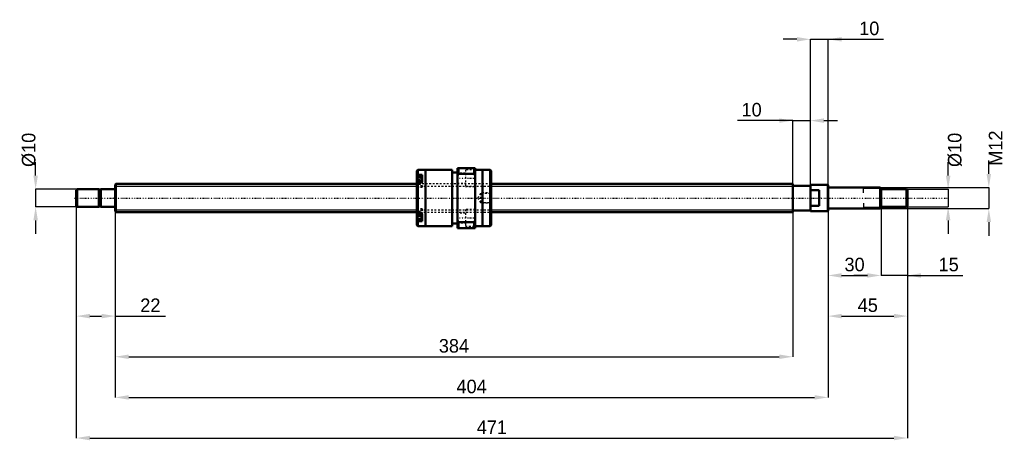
# Model space of a CAD drawing. Header units: millimetres. Extents: x -54 to 504, y -137 to 101.
import ezdxf

# ---------------------------------------------------------------- set-up
doc = ezdxf.new("R2010")
doc.units = ezdxf.units.MM
doc.linetypes.add('Center', pattern=[1.5, 0.45, -0.5, 0.05, -0.5])
doc.linetypes.add('Dashed', pattern=[2, 1, -1])
for name, color, linetype, lineweight in [('2d ConnectionPoints', 7, 'Continuous', 50), ('AM_0', 7, 'Continuous', 50), ('AM_4', 3, 'Continuous', 25), ('AM_5', 3, 'Continuous', 25), ('AM_7', 7, 'Center', 25), ('AM_9', 6, 'Dashed', 25)]:
    doc.layers.add(name, color=color, linetype=linetype, lineweight=lineweight)
doc.dimstyles.new('ISO-25', dxfattribs={"dimtxt": 2.5, "dimasz": 2.5, "dimexe": 1.25, "dimexo": 0.625, "dimtad": 1, "dimtxsty": 'Standard', "dimcen": 2.5, "dimadec": 0, "dimazin": 0, "dimtfac": 1, "dimtmove": 0, "dimatfit": 3, "dimfxl": 0, "dimarcsym": 0})

# ---------------------------------------------------------------- blocks, each defined once
blk = doc.blocks.new('1_BNK_1616_3_6G0_471LC5Y0_Nut_0_in_BNK1616_3_6G0_471LC5Y_2130__0')
at = {"layer": 'AM_0'}
for p, q in [((194, 17), (194, -17)), ((204, 17), (194, 17)), ((194.5, 17), (194.5, 13.68)), ((203.5, 17), (203.5, 13.68)), ((204, 17), (204, -17)), ((171.5, 15.9), (171, 15.4)), ((171, 15.4), (171, -15.4)), ((171, 12.72), (171.5, 13.08)), ((174, 11.77), (171.28, 11.77)), ((175.9, 15.9), (171.5, 15.9)), ((171.5, 15.9), (171.5, 13.08)), ((174, 13.08), (171.5, 13.08)), ((174, 13.08), (174, 9.05)), ((191, 16), (175.9, 16)), ((175.9, 16), (175.9, -16)), ((191, 16), (191, -16)), ((194, 14.4), (191, 14.4)), ((194, 12.61), (194.5, 13.68)), ((194.5, 13.68), (203.5, 13.68)), ((203.5, 13.68), (204, 12.61)), ((208.1, 16), (204, 16)), ((208.1, 16), (208.1, -16)), ((212.5, 15.9), (208.1, 15.9)), ((213, 15.4), (212.5, 15.9)), ((212.5, 15.9), (212.5, -15.9)), ((213, 15.4), (213, -15.4)), ((171.5, 9.05), (171, 8.69)), ((174, 9.05), (171.5, 9.05)), ((171.5, 9.05), (171.5, -9.05)), ((171, -8.69), (171.5, -9.05)), ((174, -9.05), (171.5, -9.05)), ((174, -9.05), (174, -13.08)), ((171.5, -13.08), (171, -12.72)), ((171, -15.4), (171.5, -15.9)), ((171.28, -11.77), (174, -11.77)), ((174, -13.08), (171.5, -13.08)), ((171.5, -13.08), (171.5, -15.9)), ((171.5, -15.9), (175.9, -15.9)), ((175.9, -16), (191, -16)), ((191, -14.4), (194, -14.4)), ((194.5, -13.68), (194, -12.61)), ((194.5, -13.68), (194.5, -17)), ((203.5, -13.68), (194.5, -13.68)), ((204, -12.61), (203.5, -13.68)), ((203.5, -13.68), (203.5, -17)), ((204, -16), (208.1, -16)), ((208.1, -15.9), (212.5, -15.9)), ((212.5, -15.9), (213, -15.4)), ((194, -17), (204, -17))]:
    blk.add_line(p, q, dxfattribs=at)
for centre, start, end in [((171.28, 11.49), 90, 180), ((171.28, -11.49), 180, 270)]:
    blk.add_arc(centre, 0.275, start, end, dxfattribs=at)
at = {"layer": 'AM_4'}
for p, q in [((171.28, 11.77), (171.28, 8.88)), ((171.28, -8.88), (171.28, -11.77))]:
    blk.add_line(p, q, dxfattribs=at)
at = {"layer": 'AM_5', "linetype": 'Dashed'}
for p, q in [((207.3, 2.59), (208, 3)), ((213, 3), (208, 3)), ((208, 3), (208, -3)), ((207.3, -2.59), (208, -3)), ((213, -3), (208, -3))]:
    blk.add_line(p, q, dxfattribs=at)
at = {"layer": 'AM_7'}
for p, q in [((193.5, 11.25), (204.5, 11.25)), ((170.85, 9.02), (174.15, 9.02)), ((170.85, -9.02), (174.15, -9.02)), ((193.5, -11.25), (204.5, -11.25))]:
    blk.add_line(p, q, dxfattribs=at)
at = {"layer": 'AM_9'}
for p, q in [((198.5, 14), (194, 14)), ((204, 16), (198.5, 16)), ((198.5, 16), (198.5, 6.5)), ((174, 11.03), (171, 11.03)), ((172.85, 10.41), (171, 10.41)), ((172.85, 10.04), (171, 10.04)), ((172.85, 9.39), (171, 9.39)), ((172.85, 8.64), (171, 8.64)), ((213, 8), (171, 8)), ((172.85, 7.99), (171, 7.99)), ((172.85, 7.62), (171, 7.62)), ((174, 7), (171, 7)), ((171, 6.17), (174, 6.17)), ((171.28, 8.88), (171.28, 6.27)), ((171.28, 6.27), (174, 6.27)), ((172.85, 10.41), (172.85, 7.62)), ((174, 9.05), (174, 6.17)), ((194, 8.5), (198.5, 8.5)), ((198.5, 6.5), (204, 6.5)), ((207, 2.59), (205.5, 0)), ((205.5, 0), (207, -2.59)), ((212.59, 2.59), (207, 2.59)), ((207, 2.59), (207, -2.59)), ((213, 3), (212.59, 2.59)), ((212.59, 2.59), (212.59, -2.59)), ((207, -2.59), (212.59, -2.59)), ((212.59, -2.59), (213, -3)), ((174, -6.17), (171, -6.17)), ((174, -7), (171, -7)), ((172.85, -7.62), (171, -7.62)), ((172.85, -7.99), (171, -7.99)), ((171, -8), (213, -8)), ((172.85, -8.64), (171, -8.64)), ((172.85, -9.39), (171, -9.39)), ((172.85, -10.04), (171, -10.04)), ((172.85, -10.41), (171, -10.41)), ((174, -11.03), (171, -11.03)), ((174, -6.27), (171.28, -6.27)), ((171.28, -6.27), (171.28, -8.88)), ((172.85, -7.62), (172.85, -10.41)), ((174, -6.17), (174, -9.05)), ((198.5, -8.5), (194, -8.5)), ((204, -6.5), (198.5, -6.5)), ((198.5, -6.5), (198.5, -16)), ((194, -14), (198.5, -14)), ((198.5, -16), (204, -16))]:
    blk.add_line(p, q, dxfattribs=at)
blk.add_lwpolyline([(213, 0.85), (212.97, 0.51), (212.95, 0.17), (212.95, -0.19), (212.97, -0.54), (213, -0.85)], dxfattribs=at)
for centre, start, end in [((171.28, 6.54), 180, 270), ((171.28, -6.54), 90, 180)]:
    blk.add_arc(centre, 0.275, start, end, dxfattribs=at)
blk = doc.blocks.new('2_BNK_1616_3_6G0_471LC5Y_Shaft_0_in_BNK1616_3_6G0_471LC5Y_2130__0')
at = {"layer": 'AM_0'}
for p, q in [((0.5, 8), (0, 7.5)), ((0, 7.5), (0, -7.5)), ((171, 8), (0.5, 8)), ((0.5, 8), (0.5, -8)), ((384, 8), (213, 8)), ((384, 8), (384, -8)), ((394, 7), (384, 7)), ((394, 7.5), (394, -7.5)), ((403.8, 7.5), (394, 7.5)), ((404, 7.3), (403.8, 7.5)), ((403.8, 7.5), (403.8, -7.5)), ((404, 7.3), (404, -7.3)), ((433.5, 6), (404.2, 6)), ((434, 5.5), (433.5, 6)), ((433.5, 6), (433.5, -6)), ((-21.5, 5), (-22, 4.5)), ((-22, 4.5), (-22, -4.5)), ((-9.15, 5), (-21.5, 5)), ((-21.5, 5), (-21.5, -5)), ((-9.15, 5), (-9.15, -5)), ((-8, 4.8), (-9.15, 4.8)), ((-0.2, 5), (-8, 5)), ((-8, 5), (-8, -5)), ((399, 4.5), (394, 4.5)), ((399, 4.5), (399, -4.5)), ((434, 5.5), (434, -5.5)), ((448.5, 5), (434, 5)), ((449, 4.5), (448.5, 5)), ((448.5, 5), (448.5, -5)), ((449, 4.5), (449, -4.5)), ((-22, -4.5), (-21.5, -5)), ((-21.5, -5), (-9.15, -5)), ((-9.15, -4.8), (-8, -4.8)), ((-8, -5), (-0.2, -5)), ((394, -4.5), (399, -4.5)), ((433.5, -6), (434, -5.5)), ((434, -5), (448.5, -5)), ((448.5, -5), (449, -4.5)), ((0, -7.5), (0.5, -8)), ((0.5, -8), (171, -8)), ((213, -8), (384, -8)), ((384, -7), (394, -7)), ((394, -7.5), (403.8, -7.5)), ((403.8, -7.5), (404, -7.3)), ((404.2, -6), (433.5, -6))]:
    blk.add_line(p, q, dxfattribs=at)
for centre, start, end in [((404.2, 6.2), 180, 270), ((-0.2, 5.2), 270, 0), ((-0.2, -5.2), 360, 90), ((404.2, -6.2), 90, 180)]:
    blk.add_arc(centre, 0.2, start, end, dxfattribs=at)
at = {"layer": 'AM_4'}
for p, q in [((404.2, 6), (404.2, -6)), ((-0.2, 5), (-0.2, -5))]:
    blk.add_line(p, q, dxfattribs=at)
at = {"layer": 'AM_5'}
for p, q in [((0, 6.773), (171, 6.773)), ((213, 6.773), (384, 6.773)), ((384, 4), (384, 6.773)), ((434, 5.3865), (424, 5.3865)), ((424, 3), (424, 5.3865)), ((384, -4), (384, -6.773)), ((424, -3), (424, -5.3865)), ((434, -5.3865), (424, -5.3865)), ((0, -6.773), (171, -6.773)), ((213, -6.773), (384, -6.773))]:
    blk.add_line(p, q, dxfattribs=at)
at = {"layer": 'AM_5', "linetype": 'Dashed'}
for p, q in [((171, 6.773), (213, 6.773)), ((171, -6.773), (213, -6.773))]:
    blk.add_line(p, q, dxfattribs=at)
at = {"layer": 'AM_7'}
blk.add_line((-23.1, 0), (471.45, 0), dxfattribs=at)
at = {"layer": 'AM_9'}
for p, q in [((213, 8), (171, 8)), ((171, -8), (213, -8))]:
    blk.add_line(p, q, dxfattribs=at)
blk = doc.blocks.new('*D3')
at = {"layer": 'AM_5', "color": 0, "lineweight": -2}
for p, q in [((-22, -4.5), (-22, -66.92)), ((0, -7.5), (0, -66.92)), ((-14.32, -66.92), (-7.68, -66.92)), ((0, -66.92), (28.49, -66.92))]:
    blk.add_line(p, q, dxfattribs=at)
at = {"layer": 'AM_5', "color": 0}
for points in [[(-14.32, -65.64), (-14.32, -68.2), (-22, -66.92)], [(-7.68, -68.2), (-7.68, -65.64), (0, -66.92)]]:
    blk.add_solid(points, dxfattribs=at)
at = {"layer": 'Defpoints', "color": 0}
for p in [(-22, -4.5), (0, -7.5), (0, -66.92)]:
    blk.add_point(p, dxfattribs=at)
at = {"layer": 'AM_5', "color": 0, "insert": (19.97, -60.78), "char_height": 7.68, "attachment_point": 5}
blk.add_mtext('22', dxfattribs=at)
blk = doc.blocks.new('*D4')
at = {"layer": 'AM_5', "color": 0, "lineweight": -2}
for p, q in [((434, -5.5), (434, -43.88)), ((449, -4.5), (449, -43.88)), ((426.32, -43.88), (418.64, -43.88)), ((449, -43.88), (434, -43.88)), ((449, -43.88), (480.31, -43.88)), ((456.68, -43.88), (464.36, -43.88))]:
    blk.add_line(p, q, dxfattribs=at)
at = {"layer": 'AM_5', "color": 0}
for points in [[(426.32, -45.16), (426.32, -42.6), (434, -43.88)], [(456.68, -42.6), (456.68, -45.16), (449, -43.88)]]:
    blk.add_solid(points, dxfattribs=at)
at = {"layer": 'Defpoints', "color": 0}
for p in [(434, -5.5), (449, -4.5), (434, -43.88)]:
    blk.add_point(p, dxfattribs=at)
at = {"layer": 'AM_5', "color": 0, "insert": (472.33, -37.74), "char_height": 7.68, "attachment_point": 5}
blk.add_mtext('15', dxfattribs=at)
blk = doc.blocks.new('*D5')
at = {"layer": 'AM_5', "color": 0, "lineweight": -2}
for p, q in [((434, -5.5), (434, -43.88)), ((404, -7.3), (404, -43.88)), ((411.68, -43.88), (426.32, -43.88))]:
    blk.add_line(p, q, dxfattribs=at)
at = {"layer": 'AM_5', "color": 0}
for points in [[(411.68, -42.6), (411.68, -45.16), (404, -43.88)], [(426.32, -45.16), (426.32, -42.6), (434, -43.88)]]:
    blk.add_solid(points, dxfattribs=at)
at = {"layer": 'Defpoints', "color": 0}
for p in [(434, -5.5), (404, -7.3), (434, -43.88)]:
    blk.add_point(p, dxfattribs=at)
at = {"layer": 'AM_5', "color": 0, "insert": (419, -37.736), "char_height": 7.68, "attachment_point": 5}
blk.add_mtext('30', dxfattribs=at)
blk = doc.blocks.new('*D6')
at = {"layer": 'AM_5', "color": 0, "lineweight": -2}
for p, q in [((449, -4.5), (449, -66.92)), ((404, -7.3), (404, -66.92)), ((411.68, -66.92), (441.32, -66.92))]:
    blk.add_line(p, q, dxfattribs=at)
at = {"layer": 'AM_5', "color": 0}
for points in [[(411.68, -65.64), (411.68, -68.2), (404, -66.92)], [(441.32, -68.2), (441.32, -65.64), (449, -66.92)]]:
    blk.add_solid(points, dxfattribs=at)
at = {"layer": 'Defpoints', "color": 0}
for p in [(449, -4.5), (404, -7.3), (449, -66.92)]:
    blk.add_point(p, dxfattribs=at)
at = {"layer": 'AM_5', "color": 0, "insert": (426.5, -60.776), "char_height": 7.68, "attachment_point": 5}
blk.add_mtext('45', dxfattribs=at)
blk = doc.blocks.new('*D7')
at = {"layer": 'AM_5', "color": 0, "lineweight": -2}
for p, q in [((386.32, 89.96), (378.64, 89.96)), ((394, -7.5), (394, 89.96)), ((394, 89.96), (404, 89.96)), ((404, -7.3), (404, 89.96)), ((404, 89.96), (435.31, 89.96)), ((411.68, 89.96), (419.36, 89.96))]:
    blk.add_line(p, q, dxfattribs=at)
at = {"layer": 'AM_5', "color": 0}
for points in [[(386.32, 88.68), (386.32, 91.24), (394, 89.96)], [(411.68, 91.24), (411.68, 88.68), (404, 89.96)]]:
    blk.add_solid(points, dxfattribs=at)
at = {"layer": 'Defpoints', "color": 0}
for p in [(404, 89.96), (394, -7.5), (404, -7.3)]:
    blk.add_point(p, dxfattribs=at)
at = {"layer": 'AM_5', "color": 0, "insert": (427.33, 96.1), "char_height": 7.68, "attachment_point": 5}
blk.add_mtext('10', dxfattribs=at)
blk = doc.blocks.new('*D8')
at = {"layer": 'AM_5', "color": 0, "lineweight": -2}
for p, q in [((384, 43.88), (352.69, 43.88)), ((376.32, 43.88), (368.64, 43.88)), ((384, -6.77), (384, 43.88)), ((384, 43.88), (394, 43.88)), ((394, -7.5), (394, 43.88)), ((401.68, 43.88), (409.36, 43.88))]:
    blk.add_line(p, q, dxfattribs=at)
at = {"layer": 'AM_5', "color": 0}
for points in [[(376.32, 42.6), (376.32, 45.16), (384, 43.88)], [(401.68, 45.16), (401.68, 42.6), (394, 43.88)]]:
    blk.add_solid(points, dxfattribs=at)
at = {"layer": 'Defpoints', "color": 0}
for p in [(394, 43.88), (384, -6.77), (394, -7.5)]:
    blk.add_point(p, dxfattribs=at)
at = {"layer": 'AM_5', "color": 0, "insert": (360.67, 50.02), "char_height": 7.68, "attachment_point": 5}
blk.add_mtext('10', dxfattribs=at)
blk = doc.blocks.new('*D9')
at = {"layer": 'AM_5', "color": 0, "lineweight": -2}
for p, q in [((0, -7.5), (0, -89.96)), ((384, -6.773), (384, -89.96)), ((7.68, -89.96), (376.32, -89.96))]:
    blk.add_line(p, q, dxfattribs=at)
at = {"layer": 'AM_5', "color": 0}
for points in [[(7.68, -88.68), (7.68, -91.24), (0, -89.96)], [(376.32, -91.24), (376.32, -88.68), (384, -89.96)]]:
    blk.add_solid(points, dxfattribs=at)
at = {"layer": 'Defpoints', "color": 0}
for p in [(0, -7.5), (384, -6.773), (384, -89.96)]:
    blk.add_point(p, dxfattribs=at)
at = {"layer": 'AM_5', "color": 0, "insert": (192, -83.816), "char_height": 7.68, "attachment_point": 5}
blk.add_mtext('384', dxfattribs=at)
blk = doc.blocks.new('*D10')
at = {"layer": 'AM_5', "color": 0, "lineweight": -2}
for p, q in [((0, -7.5), (0, -113)), ((404, -7.3), (404, -113)), ((7.68, -113), (396.32, -113))]:
    blk.add_line(p, q, dxfattribs=at)
at = {"layer": 'AM_5', "color": 0}
for points in [[(7.68, -111.72), (7.68, -114.28), (0, -113)], [(396.32, -114.28), (396.32, -111.72), (404, -113)]]:
    blk.add_solid(points, dxfattribs=at)
at = {"layer": 'Defpoints', "color": 0}
for p in [(0, -7.5), (404, -7.3), (404, -113)]:
    blk.add_point(p, dxfattribs=at)
at = {"layer": 'AM_5', "color": 0, "insert": (202, -106.856), "char_height": 7.68, "attachment_point": 5}
blk.add_mtext('404', dxfattribs=at)
blk = doc.blocks.new('*D11')
at = {"layer": 'AM_5', "color": 0, "lineweight": -2}
for p, q in [((-22, -4.5), (-22, -136.04)), ((449, -4.5), (449, -136.04)), ((-14.32, -136.04), (441.32, -136.04))]:
    blk.add_line(p, q, dxfattribs=at)
at = {"layer": 'AM_5', "color": 0}
for points in [[(-14.32, -134.76), (-14.32, -137.32), (-22, -136.04)], [(441.32, -137.32), (441.32, -134.76), (449, -136.04)]]:
    blk.add_solid(points, dxfattribs=at)
at = {"layer": 'Defpoints', "color": 0}
for p in [(-22, -4.5), (449, -4.5), (449, -136.04)]:
    blk.add_point(p, dxfattribs=at)
at = {"layer": 'AM_5', "color": 0, "insert": (213.5, -129.896), "char_height": 7.68, "attachment_point": 5}
blk.add_mtext('471', dxfattribs=at)
blk = doc.blocks.new('*D12')
at = {"layer": 'AM_5', "color": 0, "lineweight": -2}
for p, q in [((-45.04, 12.68), (-45.04, 20.36)), ((-21.5, 5), (-45.04, 5)), ((-45.04, 5), (-45.04, -5)), ((-21.5, -5), (-45.04, -5)), ((-45.04, -12.68), (-45.04, -20.36))]:
    blk.add_line(p, q, dxfattribs=at)
at = {"layer": 'AM_5', "color": 0}
for points in [[(-46.32, 12.68), (-43.76, 12.68), (-45.04, 5)], [(-43.76, -12.68), (-46.32, -12.68), (-45.04, -5)]]:
    blk.add_solid(points, dxfattribs=at)
at = {"layer": 'Defpoints', "color": 0}
for p in [(-21.5, 5), (-45.04, -5), (-21.5, -5)]:
    blk.add_point(p, dxfattribs=at)
at = {"layer": 'AM_5', "color": 0, "insert": (-48.88, 27.272), "char_height": 7.68, "attachment_point": 5, "rotation": 90}
blk.add_mtext('Ø10', dxfattribs=at)
blk = doc.blocks.new('*D13')
at = {"layer": 'AM_5', "color": 0, "lineweight": -2}
for p, q in [((472.04, 12.68), (472.04, 20.36)), ((448.5, 5), (472.04, 5)), ((472.04, 5), (472.04, -5)), ((448.5, -5), (472.04, -5)), ((472.04, -12.68), (472.04, -20.36))]:
    blk.add_line(p, q, dxfattribs=at)
at = {"layer": 'AM_5', "color": 0}
for points in [[(470.76, 12.68), (473.32, 12.68), (472.04, 5)], [(473.32, -12.68), (470.76, -12.68), (472.04, -5)]]:
    blk.add_solid(points, dxfattribs=at)
at = {"layer": 'Defpoints', "color": 0}
for p in [(448.5, 5), (448.5, -5), (472.04, -5)]:
    blk.add_point(p, dxfattribs=at)
at = {"layer": 'AM_5', "color": 0, "insert": (475.88, 27.272), "char_height": 7.68, "attachment_point": 5, "rotation": 90}
blk.add_mtext('Ø10', dxfattribs=at)
blk = doc.blocks.new('*D14')
at = {"layer": 'AM_5', "color": 0, "lineweight": -2}
for p, q in [((495.08, 13.68), (495.08, 21.36)), ((433.5, 6), (495.08, 6)), ((495.08, 6), (495.08, -6)), ((433.5, -6), (495.08, -6)), ((495.08, -13.68), (495.08, -21.36))]:
    blk.add_line(p, q, dxfattribs=at)
at = {"layer": 'AM_5', "color": 0}
for points in [[(493.8, 13.68), (496.36, 13.68), (495.08, 6)], [(496.36, -13.68), (493.8, -13.68), (495.08, -6)]]:
    blk.add_solid(points, dxfattribs=at)
at = {"layer": 'Defpoints', "color": 0}
for p in [(433.5, 6), (433.5, -6), (495.08, -6)]:
    blk.add_point(p, dxfattribs=at)
at = {"layer": 'AM_5', "color": 0, "insert": (498.92, 28.272), "char_height": 7.68, "attachment_point": 5, "rotation": 90}
blk.add_mtext('M12', dxfattribs=at)

msp = doc.modelspace()

# ---------------------------------------------------------------- linework, layer by layer
at = {"layer": '2d ConnectionPoints'}
for p in [(0, 0), (399, 0)]:
    msp.add_point(p, dxfattribs=at)

# ---------------------------------------------------------------- block references
for name in ['1_BNK_1616_3_6G0_471LC5Y0_Nut_0_in_BNK1616_3_6G0_471LC5Y_2130__0', '2_BNK_1616_3_6G0_471LC5Y_Shaft_0_in_BNK1616_3_6G0_471LC5Y_2130__0']:
    msp.add_blockref(name, (0, 0))

# ---------------------------------------------------------------- dimensions: what is measured, and where the dimension line sits
at = {"layer": 'AM_5'}
for base, p1, p2, text, picture, middle in [((404, 89.96), (394, -7.5), (404, -7.3), '10', '*D7', (427.333, 89.96)), ((394, 43.88), (384, -6.773), (394, -7.5), '10', '*D8', (360.667, 43.88)), ((0, -66.92), (-22, -4.5), (0, -7.5), '22', '*D3', (19.968, -66.92)), ((449, -136.04), (-22, -4.5), (449, -4.5), '471', '*D11', (213.5, -136.04)), ((449, -66.92), (404, -7.3), (449, -4.5), '45', '*D6', (426.5, -66.92)), ((434, -43.88), (404, -7.3), (434, -5.5), '30', '*D5', (419, -43.88)), ((434, -43.88), (449, -4.5), (434, -5.5), '15', '*D4', (472.333, -43.88)), ((384, -89.96), (0, -7.5), (384, -6.773), '384', '*D9', (192, -89.96)), ((404, -113), (0, -7.5), (404, -7.3), '404', '*D10', (202, -113))]:
    dim = msp.add_linear_dim(base=base, p1=p1, p2=p2, text=text, dimstyle='ISO-25', override={"dimtxt": 7.68, "dimasz": 7.68, "dimexe": 0, "dimexo": 0, "dimgap": 2.304}, dxfattribs=at)
    dim.commit()
    dim.dimension.update_dxf_attribs({"geometry": picture, "text_midpoint": middle, "dimtype": 160})
for base, p1, p2, text, picture, middle in [((495.08, -6), (433.5, 6), (433.5, -6), 'M12', '*D14', (498.92, 28.272)), ((-45.04, -5), (-21.5, 5), (-21.5, -5), 'Ø10', '*D12', (-48.88, 27.272)), ((472.04, -5), (448.5, 5), (448.5, -5), 'Ø10', '*D13', (475.88, 27.272))]:
    dim = msp.add_linear_dim(base=base, p1=p1, p2=p2, angle=90, text=text, dimstyle='ISO-25', override={"dimtxt": 7.68, "dimasz": 7.68, "dimexe": 0, "dimexo": 0, "dimgap": 2.304}, dxfattribs=at)
    dim.commit()
    dim.dimension.update_dxf_attribs({"geometry": picture, "text_midpoint": middle, "dimtype": 160, "text_rotation": 90})

doc.saveas('drawing.dxf')
